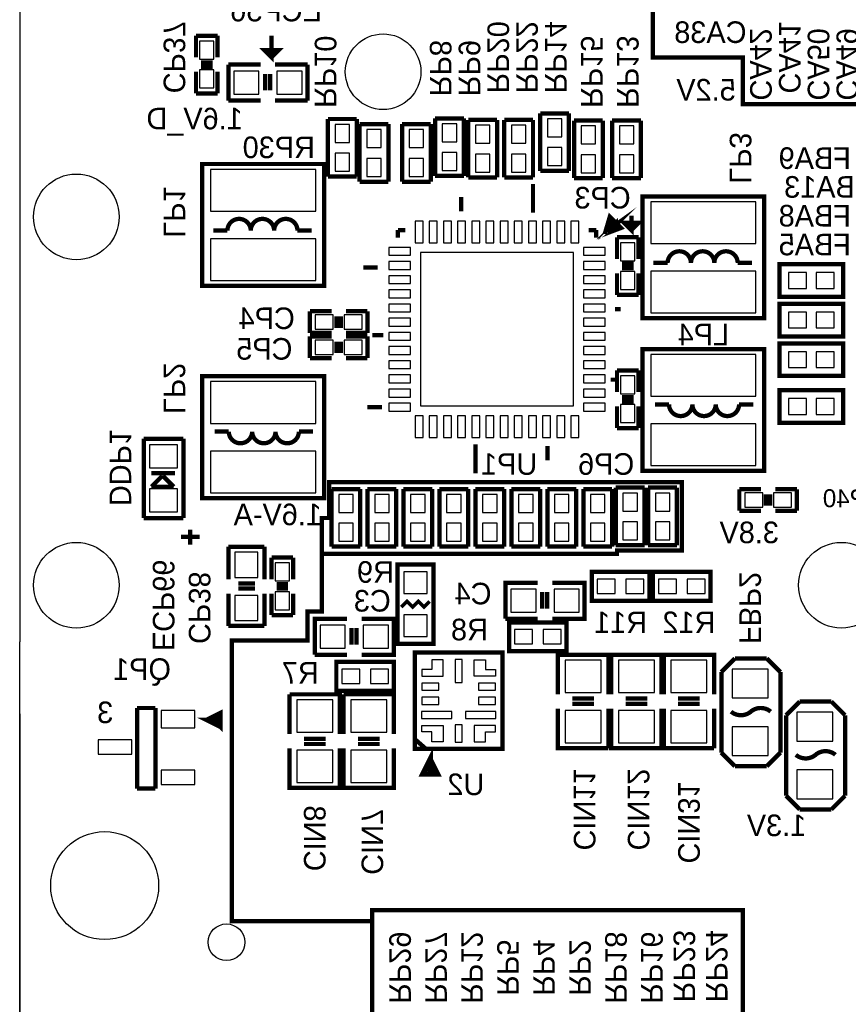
# Model space of a CAD drawing. Extents: x -70 to 514, y -134 to 276.
# Tile 4 of 17: x 0 to 29, y 13 to 48. Entities that reach past the tile are written whole.
import ezdxf
from ezdxf.enums import TextEntityAlignment as Align

# ---------------------------------------------------------------- set-up
doc = ezdxf.new("R2010")
doc.units = 0
for name, color, linetype in [('BOARD_GEOMETRY_DIMENSION', 2, 'CONTINUOUS'), ('BOARD_GEOMETRY_OUTLINE', 3, 'CONTINUOUS'), ('BOARD_GEOMETRY_SILKSCREEN_B', 1, 'CONTINUOUS'), ('PACKAGE_GEOMETRY_SILKSCREEN_B', 4, 'CONTINUOUS'), ('PIN_B', 5, 'CONTINUOUS'), ('REF_DES_SILKSCREEN_B', 6, 'CONTINUOUS')]:
    doc.layers.add(name, color=color, linetype=linetype)

msp = doc.modelspace()

# ---------------------------------------------------------------- linework, layer by layer
at = {"layer": 'BOARD_GEOMETRY_DIMENSION'}
msp.add_lwpolyline([(0, 23.058628), (0, -22.098)], dxfattribs=at)
at = {"layer": 'BOARD_GEOMETRY_OUTLINE'}
msp.add_lwpolyline([(2.302002, 55.498746), (0.999998, 55.498746, 0.414214), (0, 54.498748), (0, 25.598628)], format="xyb", dxfattribs=at)
msp.add_lwpolyline([(0, 1.99898), (0, 25.598628)], dxfattribs=at)
at = {"layer": 'BOARD_GEOMETRY_SILKSCREEN_B', "const_width": 0.1524}
for points in [[(36.068, 42.672), (30.226, 42.672), (30.099, 48.006), (22.352, 48.006), (22.352, 46.228), (25.527, 46.228), (25.527, 44.577), (30.099, 44.577)], [(8.89, 46.99), (8.89, 46.228), (8.636, 46.482), (9.144, 46.482), (8.89, 46.228)], [(21.59, 40.64), (21.59, 40.132), (21.336, 40.386), (21.844, 40.386), (21.59, 40.132)], [(10.668, 29.972), (10.668, 28.702), (21.082, 28.702), (21.082, 28.829), (23.368, 28.829), (23.368, 31.242), (10.922, 31.242), (10.922, 29.972), (10.668, 29.972), (10.668, 26.67), (10.16, 26.67), (10.16, 25.654), (7.493, 25.654), (7.493, 15.748), (12.446, 15.748)], [(12.954, 16.129), (25.527, 16.129), (25.527, 12.065), (12.446, 12.065), (12.446, 16.129), (12.954, 16.129)]]:
    msp.add_lwpolyline(points, dxfattribs=at)
at = {"layer": 'PACKAGE_GEOMETRY_SILKSCREEN_B'}
for points, const_width in [([(6.985, 46.99), (6.223, 46.99)], 0.1524), ([(6.223, 46.99), (6.223, 46.228)], 0.1524), ([(6.985, 46.228), (6.985, 46.99)], 0.1524), ([(6.8072, 46.0502), (6.4008, 46.0502)], 0.1524), ([(6.8072, 45.8978), (6.4008, 45.8978)], 0.1524), ([(7.366, 45.974), (8.509, 45.974)], 0.1524), ([(7.366, 44.704), (7.366, 45.974)], 0.1524), ([(10.16, 45.974), (9.017, 45.974)], 0.1524), ([(10.16, 44.704), (10.16, 45.974)], 0.1524), ([(6.223, 45.72), (6.223, 44.958)], 0.1524), ([(6.985, 44.958), (6.985, 45.72)], 0.1524), ([(8.6614, 45.0596), (8.6614, 45.6438)], 0.1524), ([(8.8392, 45.0596), (8.8392, 45.6438)], 0.1524), ([(6.223, 44.958), (6.985, 44.958)], 0.1524), ([(8.509, 44.704), (7.366, 44.704)], 0.1524), ([(9.017, 44.704), (10.16, 44.704)], 0.1524), ([(14.663166, 42.041826), (14.663166, 44.073826)], 0.1524), ([(14.663166, 44.073826), (15.679166, 44.073826)], 0.1524), ([(15.679166, 44.073826), (15.679166, 42.041826)], 0.1524), ([(18.371566, 42.219626), (18.371566, 44.251626)], 0.1524), ([(18.371566, 44.251626), (19.387566, 44.251626)], 0.1524), ([(19.387566, 44.251626), (19.387566, 42.219626)], 0.1524), ([(10.878566, 44.05249), (11.894566, 44.05249)], 0.1524), ([(10.878566, 42.02049), (10.878566, 44.05249)], 0.1524), ([(11.894566, 44.05249), (11.894566, 42.02049)], 0.1524), ([(11.996166, 43.870626), (13.012166, 43.870626)], 0.1524), ([(11.996166, 41.838626), (11.996166, 43.870626)], 0.1524), ([(13.012166, 43.870626), (13.012166, 41.838626)], 0.1524), ([(13.494766, 41.838626), (13.494766, 43.870626)], 0.1524), ([(13.494766, 43.870626), (14.510766, 43.870626)], 0.1524), ([(14.510766, 43.870626), (14.510766, 41.838626)], 0.1524), ([(15.831566, 41.991026), (15.831566, 44.023026)], 0.1524), ([(15.831566, 44.023026), (16.847566, 44.023026)], 0.1524), ([(16.847566, 44.023026), (16.847566, 41.991026)], 0.1524), ([(17.101566, 41.991026), (17.101566, 44.023026)], 0.1524), ([(17.101566, 44.023026), (18.117566, 44.023026)], 0.1524), ([(18.117566, 44.023026), (18.117566, 41.991026)], 0.1524), ([(19.565366, 43.997626), (20.581366, 43.997626)], 0.1524), ([(19.565366, 41.965626), (19.565366, 43.997626)], 0.1524), ([(20.581366, 43.997626), (20.581366, 41.965626)], 0.1524), ([(20.911566, 43.997626), (21.927566, 43.997626)], 0.1524), ([(20.911566, 41.965626), (20.911566, 43.997626)], 0.1524), ([(21.927566, 43.997626), (21.927566, 41.965626)], 0.1524), ([(6.442456, 38.164516), (6.442456, 42.464736), (10.742676, 42.464736), (10.742676, 38.164516), (6.442456, 38.164516)], 0.1524), ([(11.894566, 42.02049), (10.878566, 42.02049)], 0.1524), ([(15.679166, 42.041826), (14.663166, 42.041826)], 0.1524), ([(16.847566, 41.991026), (15.831566, 41.991026)], 0.1524), ([(18.117566, 41.991026), (17.101566, 41.991026)], 0.1524), ([(19.387566, 42.219626), (18.371566, 42.219626)], 0.1524), ([(13.012166, 41.838626), (11.996166, 41.838626)], 0.1524), ([(14.510766, 41.838626), (13.494766, 41.838626)], 0.1524), ([(18.117566, 41.762426), (18.117566, 40.746426)], 0.1524), ([(20.581366, 41.965626), (19.565366, 41.965626)], 0.1524), ([(21.927566, 41.965626), (20.911566, 41.965626)], 0.1524), ([(15.577566, 41.305226), (15.577566, 40.797226)], 0.1524), ([(21.97989, 37.021516), (21.97989, 41.321736), (26.28011, 41.321736), (26.28011, 37.021516), (21.97989, 37.021516)], 0.1524), ([(20.648676, 39.992554), (20.828254, 40.60317), (21.223224, 40.207946), (20.648676, 39.992554), (21.043646, 40.387778), (21.043646, 40.244014), (20.93595, 40.279828), (20.828254, 40.244014), (20.828254, 40.172132), (21.079714, 40.35171), (20.900136, 40.172132), (20.792186, 40.279828), (20.828254, 40.459406), (20.900136, 40.531288), (21.007832, 40.423592), (20.900136, 40.315896), (20.828254, 40.387778), (20.864068, 40.423592), (20.900136, 40.387778), (20.93595, 40.279828)], 0.1524), ([(13.614654, 40.131492), (13.347446, 40.131492)], 0.1524), ([(13.347446, 40.131492), (13.347446, 39.864284)], 0.1524), ([(20.347432, 40.131492), (20.080224, 40.131492)], 0.1524), ([(20.347432, 39.864284), (20.347432, 40.131492)], 0.1524), ([(21.844, 39.878), (21.082, 39.878)], 0.1524), ([(21.082, 39.878), (21.082, 39.116)], 0.1524), ([(21.844, 39.116), (21.844, 39.878)], 0.1524), ([(21.6662, 38.9382), (21.2598, 38.9382)], 0.1524), ([(29.064966, 38.929056), (26.815034, 38.929056), (26.815034, 37.778944), (29.064966, 37.778944), (29.064966, 38.929056)], 0.1524), ([(12.123166, 38.816026), (12.631166, 38.816026)], 0.1524), ([(21.082, 38.608), (21.082, 37.846)], 0.1524), ([(21.6662, 38.7858), (21.2598, 38.7858)], 0.1524), ([(21.844, 37.846), (21.844, 38.608)], 0.1524), ([(21.082, 37.846), (21.844, 37.846)], 0.1524), ([(29.064966, 37.532056), (26.815034, 37.532056), (26.815034, 36.381944), (29.064966, 36.381944), (29.064966, 37.532056)], 0.1524), ([(11.005566, 37.266626), (10.243566, 37.266626)], 0.1524), ([(10.243566, 37.266626), (10.243566, 36.504626)], 0.1524), ([(12.275566, 37.266626), (11.513566, 37.266626)], 0.1524), ([(12.275566, 36.504626), (12.275566, 37.266626)], 0.1524), ([(21.209, 37.342826), (21.013166, 37.342826)], 0.1524), ([(11.183366, 36.682426), (11.183366, 37.088826)], 0.1524), ([(11.335766, 36.682426), (11.335766, 37.088826)], 0.1524), ([(10.243566, 36.504626), (11.005566, 36.504626)], 0.1524), ([(11.513566, 36.504626), (12.275566, 36.504626)], 0.1524), ([(12.446, 36.428426), (12.834366, 36.428426)], 0.1524), ([(11.005566, 36.377626), (10.243566, 36.377626)], 0.1524), ([(10.243566, 36.377626), (10.243566, 35.615626)], 0.1524), ([(11.183366, 35.793426), (11.183366, 36.199826)], 0.1524), ([(11.335766, 35.793426), (11.335766, 36.199826)], 0.1524), ([(12.275566, 36.377626), (11.513566, 36.377626)], 0.1524), ([(12.275566, 35.615626), (12.275566, 36.377626)], 0.1524), ([(29.064966, 36.135056), (26.815034, 36.135056), (26.815034, 34.984944), (29.064966, 34.984944), (29.064966, 36.135056)], 0.1524), ([(26.28011, 35.93211), (26.28011, 31.63189), (21.97989, 31.63189), (21.97989, 35.93211), (26.28011, 35.93211)], 0.1524), ([(10.243566, 35.615626), (11.005566, 35.615626)], 0.1524), ([(11.513566, 35.615626), (12.275566, 35.615626)], 0.1524), ([(21.844, 35.179), (21.082, 35.179)], 0.1524), ([(21.082, 35.179), (21.082, 34.417)], 0.1524), ([(21.844, 34.417), (21.844, 35.179)], 0.1524), ([(10.742676, 34.971736), (10.742676, 30.671516), (6.442456, 30.671516), (6.442456, 34.971736), (10.742676, 34.971736)], 0.1524), ([(21.082, 34.853626), (20.860766, 34.853626)], 0.1524), ([(29.064966, 34.484056), (26.815034, 34.484056), (26.815034, 33.333944), (29.064966, 33.333944), (29.064966, 34.484056)], 0.1524), ([(21.2598, 34.2392), (21.6662, 34.2392)], 0.1524), ([(21.2598, 34.0868), (21.6662, 34.0868)], 0.1524), ([(12.275566, 33.888426), (12.783566, 33.888426)], 0.1524), ([(21.082, 33.909), (21.082, 33.147)], 0.1524), ([(21.844, 33.147), (21.844, 33.909)], 0.1524), ([(21.082, 33.147), (21.844, 33.147)], 0.1524), ([(4.379976, 29.968952), (4.379976, 32.768794)], 0.1524), ([(4.379976, 32.768794), (5.780024, 32.768794)], 0.1524), ([(5.780024, 32.768794), (5.780024, 29.968952)], 0.1524), ([(16.085566, 31.551626), (16.085566, 32.567626)], 0.1524), ([(18.625566, 32.008826), (18.625566, 32.516826)], 0.1524), ([(5.4864, 31.558992), (4.6482, 31.558992)], 0.1524), ([(4.6482, 31.076392), (5.0292, 31.457392)], 0.1524), ([(5.0292, 31.457392), (5.0546, 31.457392)], 0.1524), ([(5.0546, 31.457392), (5.4356, 31.076392)], 0.1524), ([(5.4356, 31.076392), (4.6482, 31.076392)], 0.1524), ([(11.005566, 30.992826), (12.021566, 30.992826)], 0.1524), ([(11.005566, 28.960826), (11.005566, 30.992826)], 0.1524), ([(12.021566, 30.992826), (12.021566, 28.960826)], 0.1524), ([(12.275566, 28.960826), (12.275566, 30.992826)], 0.1524), ([(12.275566, 30.992826), (13.291566, 30.992826)], 0.1524), ([(13.291566, 30.992826), (13.291566, 28.960826)], 0.1524), ([(13.545566, 28.960826), (13.545566, 30.992826)], 0.1524), ([(13.545566, 30.992826), (14.561566, 30.992826)], 0.1524), ([(14.561566, 30.992826), (14.561566, 28.960826)], 0.1524), ([(14.815566, 30.992826), (15.831566, 30.992826)], 0.1524), ([(14.815566, 28.960826), (14.815566, 30.992826)], 0.1524), ([(15.831566, 30.992826), (15.831566, 28.960826)], 0.1524), ([(16.085566, 28.960826), (16.085566, 30.992826)], 0.1524), ([(16.085566, 30.992826), (17.101566, 30.992826)], 0.1524), ([(17.101566, 30.992826), (17.101566, 28.960826)], 0.1524), ([(17.355566, 30.992826), (18.371566, 30.992826)], 0.1524), ([(17.355566, 28.960826), (17.355566, 30.992826)], 0.1524), ([(18.371566, 30.992826), (18.371566, 28.960826)], 0.1524), ([(18.625566, 30.992826), (19.641566, 30.992826)], 0.1524), ([(18.625566, 28.960826), (18.625566, 30.992826)], 0.1524), ([(19.641566, 30.992826), (19.641566, 28.960826)], 0.1524), ([(19.895566, 28.960826), (19.895566, 30.992826)], 0.1524), ([(19.895566, 30.992826), (20.911566, 30.992826)], 0.1524), ([(20.911566, 30.992826), (20.911566, 28.960826)], 0.1524), ([(21.038566, 29.011626), (21.038566, 31.043626)], 0.1524), ([(21.038566, 31.043626), (22.054566, 31.043626)], 0.1524), ([(22.054566, 31.043626), (22.054566, 29.011626)], 0.1524), ([(22.181566, 31.043626), (23.197566, 31.043626)], 0.1524), ([(22.181566, 29.011626), (22.181566, 31.043626)], 0.1524), ([(23.197566, 31.043626), (23.197566, 29.011626)], 0.1524), ([(26.162, 30.988), (25.4, 30.988)], 0.1524), ([(25.4, 30.988), (25.4, 30.226)], 0.1524), ([(27.432, 30.988), (26.67, 30.988)], 0.1524), ([(27.432, 30.226), (27.432, 30.988)], 0.1524), ([(26.3398, 30.4038), (26.3398, 30.8102)], 0.1524), ([(26.4922, 30.4038), (26.4922, 30.8102)], 0.1524), ([(25.4, 30.226), (26.162, 30.226)], 0.1524), ([(26.67, 30.226), (27.432, 30.226)], 0.1524), ([(5.780024, 29.968952), (4.379976, 29.968952)], 0.1524), ([(6.0198, 29.0322), (6.0198, 29.5656)], 0.1524), ([(6.35, 29.3116), (5.6896, 29.3116)], 0.1524), ([(7.366, 28.956), (8.636, 28.956)], 0.1524), ([(7.366, 27.813), (7.366, 28.956)], 0.1524), ([(8.636, 28.956), (8.636, 27.813)], 0.1524), ([(12.021566, 28.960826), (11.005566, 28.960826)], 0.1524), ([(13.291566, 28.960826), (12.275566, 28.960826)], 0.1524), ([(14.561566, 28.960826), (13.545566, 28.960826)], 0.1524), ([(15.831566, 28.960826), (14.815566, 28.960826)], 0.1524), ([(17.101566, 28.960826), (16.085566, 28.960826)], 0.1524), ([(18.371566, 28.960826), (17.355566, 28.960826)], 0.1524), ([(19.641566, 28.960826), (18.625566, 28.960826)], 0.1524), ([(20.911566, 28.960826), (19.895566, 28.960826)], 0.1524), ([(22.054566, 29.011626), (21.038566, 29.011626)], 0.1524), ([(23.197566, 29.011626), (22.181566, 29.011626)], 0.1524), ([(9.652, 28.575), (8.89, 28.575)], 0.1524), ([(8.89, 28.575), (8.89, 27.813)], 0.1524), ([(9.652, 27.813), (9.652, 28.575)], 0.1524), ([(13.335, 28.326842), (13.335, 25.532842), (14.605, 25.532842), (14.605, 28.326842), (13.335, 28.326842)], 0.1524), ([(20.193, 27.051), (22.225, 27.051), (22.225, 28.067), (20.193, 28.067), (20.193, 27.051)], 0.1524), ([(22.352, 27.051), (24.384, 27.051), (24.384, 28.067), (22.352, 28.067), (22.352, 27.051)], 0.1524), ([(7.7216, 27.6606), (8.3058, 27.6606)], 0.1524), ([(7.7216, 27.4828), (8.3058, 27.4828)], 0.1524), ([(9.0678, 27.6352), (9.4742, 27.6352)], 0.1524), ([(9.0678, 27.4828), (9.4742, 27.4828)], 0.1524), ([(18.288, 27.686), (17.145, 27.686), (17.145, 26.416)], 0.1524), ([(18.796, 26.416), (19.939, 26.416), (19.939, 27.686), (18.796, 27.686)], 0.1524), ([(7.366, 27.305), (7.366, 26.162)], 0.1524), ([(8.636, 26.162), (8.636, 27.305)], 0.1524), ([(8.89, 27.305), (8.89, 26.543)], 0.1524), ([(9.652, 26.543), (9.652, 27.305)], 0.1524), ([(14.470126, 27.029918), (14.269974, 26.829766), (14.070076, 27.029918), (13.869924, 26.829766), (13.670026, 27.029918), (13.469874, 26.829766)], 0.127), ([(18.4404, 26.7716), (18.4404, 27.3558)], 0.1524), ([(18.6182, 26.7716), (18.6182, 27.3558)], 0.1524), ([(8.89, 26.543), (9.652, 26.543)], 0.1524), ([(11.557, 26.416), (10.414, 26.416), (10.414, 25.146)], 0.1524), ([(12.065, 25.146), (13.208, 25.146), (13.208, 26.416), (12.065, 26.416)], 0.1524), ([(17.145, 26.416), (18.288, 26.416)], 0.1524), ([(7.366, 26.162), (8.636, 26.162)], 0.1524), ([(11.7094, 25.5016), (11.7094, 26.0858)], 0.1524), ([(11.8872, 25.5016), (11.8872, 26.0858)], 0.1524), ([(17.272, 25.273), (19.304, 25.273), (19.304, 26.289), (17.272, 26.289), (17.272, 25.273)], 0.1524), ([(10.414, 25.146), (11.557, 25.146)], 0.1524), ([(13.944092, 21.820378), (17.043908, 21.820378), (17.043908, 25.220422), (13.944092, 25.220422), (13.944092, 21.820378)], 0.1524), ([(20.7772, 23.749), (20.7772, 25.146), (20.6502, 25.146), (18.9992, 25.146), (18.9992, 23.749)], 0.1524), ([(22.6568, 23.749), (22.6568, 25.146), (22.5298, 25.146), (20.8788, 25.146), (20.8788, 23.749)], 0.1524), ([(24.511, 23.749), (24.511, 25.146), (24.384, 25.146), (22.733, 25.146), (22.733, 23.749)], 0.1524), ([(25.2476, 25.019), (24.765, 24.5364)], 0.1524), ([(26.3652, 25.019), (25.2476, 25.019)], 0.1524), ([(26.8478, 24.5364), (26.3652, 25.019)], 0.1524), ([(11.176, 23.876), (13.208, 23.876), (13.208, 24.892), (11.176, 24.892), (11.176, 23.876)], 0.1524), ([(24.765, 24.5364), (24.765, 21.717)], 0.1524), ([(26.8478, 21.6916), (26.8478, 24.5364)], 0.1524), ([(11.303, 22.352), (11.303, 23.749), (9.525, 23.749)], 0.1524), ([(9.525, 23.749), (9.525, 22.352)], 0.1524), ([(13.208, 22.352), (13.208, 23.749), (11.43, 23.749)], 0.1524), ([(11.43, 23.749), (11.43, 22.352)], 0.1524), ([(20.2692, 23.5966), (19.5072, 23.5966)], 0.1524), ([(22.1488, 23.5966), (21.3868, 23.5966)], 0.1524), ([(24.003, 23.5966), (23.241, 23.5966)], 0.1524), ([(4.14528, 20.421854), (4.14528, 23.266654)], 0.1524), ([(4.14528, 23.266654), (4.79298, 23.266654)], 0.1524), ([(4.79298, 23.266654), (4.79298, 20.421854)], 0.1524), ([(18.9992, 23.241), (18.9992, 21.844), (20.7772, 21.844)], 0.1524), ([(20.2692, 23.4188), (19.5072, 23.4188)], 0.1524), ([(20.7772, 21.844), (20.7772, 23.241)], 0.1524), ([(20.8788, 23.241), (20.8788, 21.844), (22.6568, 21.844)], 0.1524), ([(22.1488, 23.4188), (21.3868, 23.4188)], 0.1524), ([(22.6568, 21.844), (22.6568, 23.241)], 0.1524), ([(22.733, 23.241), (22.733, 21.844), (24.511, 21.844)], 0.1524), ([(24.003, 23.4188), (23.241, 23.4188)], 0.1524), ([(24.511, 21.844), (24.511, 23.241)], 0.1524), ([(27.5336, 23.495), (27.051, 23.0124)], 0.1524), ([(28.6512, 23.495), (27.5336, 23.495)], 0.1524), ([(29.1338, 23.0124), (28.6512, 23.495)], 0.1524), ([(6.587998, 22.843998), (7.088124, 23.093934), (7.088124, 22.594062), (6.587998, 22.843998), (7.088124, 22.843998), (7.088124, 22.594062), (6.837934, 22.843998), (7.088124, 23.093934)], 0.1524), ([(27.051, 23.0124), (27.051, 20.193)], 0.1524), ([(29.1338, 20.1676), (29.1338, 23.0124)], 0.1524), ([(10.033, 22.1742), (10.795, 22.1742)], 0.1524), ([(11.938, 22.1742), (12.7, 22.1742)], 0.1524), ([(13.944092, 22.17039), (14.343888, 21.820378)], 0.1524), ([(9.525, 21.844), (9.525, 20.447), (9.652, 20.447), (11.303, 20.447), (11.303, 21.844)], 0.1524), ([(10.033, 21.9964), (10.795, 21.9964)], 0.1524), ([(11.43, 21.844), (11.43, 20.447), (11.557, 20.447), (13.208, 20.447), (13.208, 21.844)], 0.1524), ([(11.938, 21.9964), (12.7, 21.9964)], 0.1524), ([(14.489938, 21.441918), (14.739874, 20.942046), (14.240002, 20.942046), (14.489938, 21.441918), (14.489938, 21.042122)], 0.199898), ([(24.765, 21.717), (24.765, 21.6916)], 0.1524), ([(24.765, 21.6916), (25.2476, 21.209)], 0.1524), ([(26.3652, 21.209), (26.8478, 21.6916)], 0.1524), ([(25.2476, 21.209), (26.3652, 21.209)], 0.1524), ([(4.79298, 20.421854), (4.14528, 20.421854)], 0.1524), ([(27.051, 20.193), (27.051, 20.1676)], 0.1524), ([(27.051, 20.1676), (27.5336, 19.685)], 0.1524), ([(28.6512, 19.685), (29.1338, 20.1676)], 0.1524), ([(27.5336, 19.685), (28.6512, 19.685)], 0.1524)]:
    msp.add_lwpolyline(points, dxfattribs=dict(at, const_width=const_width))
at = {"layer": 'PACKAGE_GEOMETRY_SILKSCREEN_B', "const_width": 0.1524}
for points in [[(7.743444, 40.52697, 0.414235), (7.330948, 40.114728), (6.831076, 40.114728)], [(7.743444, 40.52697, -0.414101), (8.155686, 40.114728)], [(8.155686, 40.114728, -0.41412), (8.567928, 40.52697)], [(8.567928, 40.52697, -0.414156), (8.98017, 40.114728)], [(8.98017, 40.114728, -0.414245), (9.392666, 40.52697)], [(9.392666, 40.52697, -0.41409), (9.804908, 40.114728), (10.30478, 40.114728)], [(23.280878, 39.38397, 0.414235), (22.868382, 38.971728), (22.36851, 38.971728)], [(23.280878, 39.38397, -0.414101), (23.69312, 38.971728)], [(23.69312, 38.971728, -0.41412), (24.105362, 39.38397)], [(24.105362, 39.38397, -0.414156), (24.517604, 38.971728)], [(24.517604, 38.971728, -0.414245), (24.9301, 39.38397)], [(24.9301, 39.38397, -0.41409), (25.342342, 38.971728), (25.842214, 38.971728)], [(23.3299, 33.569656, -0.41409), (22.917658, 33.981898), (22.417786, 33.981898)], [(23.742396, 33.981898, -0.414245), (23.3299, 33.569656)], [(24.154638, 33.569656, -0.414156), (23.742396, 33.981898)], [(24.56688, 33.981898, -0.41412), (24.154638, 33.569656)], [(24.979122, 33.569656, -0.414101), (24.56688, 33.981898)], [(24.979122, 33.569656, 0.414235), (25.391618, 33.981898), (25.89149, 33.981898)], [(7.792466, 32.609282, -0.41409), (7.380224, 33.021524), (6.880352, 33.021524)], [(8.204962, 33.021524, -0.414245), (7.792466, 32.609282)], [(8.617204, 32.609282, -0.414156), (8.204962, 33.021524)], [(9.029446, 33.021524, -0.41412), (8.617204, 32.609282)], [(9.441688, 32.609282, -0.414101), (9.029446, 33.021524)], [(9.441688, 32.609282, 0.414235), (9.854184, 33.021524), (10.354056, 33.021524)], [(25.806654, 23.1394), (25.8064, 23.1394, -0.366409), (26.505154, 23.1394)], [(25.1079, 23.1394, 0.366105), (25.806654, 23.1394)], [(27.3939, 21.6154, 0.366105), (28.092654, 21.6154)], [(28.092654, 21.6154), (28.0924, 21.6154, -0.366409), (28.791154, 21.6154)]]:
    msp.add_lwpolyline(points, format="xyb", dxfattribs=at)
at = {"layer": 'PIN_B'}
for points in [[(6.35, 46.1645), (6.858, 46.1645), (6.858, 46.7995), (6.35, 46.7995)], [(6.35, 45.1485), (6.858, 45.1485), (6.858, 45.7835), (6.35, 45.7835)], [(7.5565, 45.7454), (7.5565, 44.9326), (8.4455, 44.9326), (8.4455, 45.7454)], [(9.0805, 45.7454), (9.0805, 44.9326), (9.9695, 44.9326), (9.9695, 45.7454)], [(11.640566, 43.86199), (11.132566, 43.86199), (11.132566, 43.22699), (11.640566, 43.22699)], [(14.917166, 43.248326), (15.425166, 43.248326), (15.425166, 43.883326), (14.917166, 43.883326)], [(16.085566, 43.197526), (16.593566, 43.197526), (16.593566, 43.832526), (16.085566, 43.832526)], [(17.355566, 43.197526), (17.863566, 43.197526), (17.863566, 43.832526), (17.355566, 43.832526)], [(18.625566, 43.426126), (19.133566, 43.426126), (19.133566, 44.061126), (18.625566, 44.061126)], [(20.327366, 43.807126), (19.819366, 43.807126), (19.819366, 43.172126), (20.327366, 43.172126)], [(21.673566, 43.807126), (21.165566, 43.807126), (21.165566, 43.172126), (21.673566, 43.172126)], [(12.758166, 43.680126), (12.250166, 43.680126), (12.250166, 43.045126), (12.758166, 43.045126)], [(13.748766, 43.045126), (14.256766, 43.045126), (14.256766, 43.680126), (13.748766, 43.680126)], [(11.640566, 42.84599), (11.132566, 42.84599), (11.132566, 42.21099), (11.640566, 42.21099)], [(14.917166, 42.232326), (15.425166, 42.232326), (15.425166, 42.867326), (14.917166, 42.867326)], [(16.085566, 42.181526), (16.593566, 42.181526), (16.593566, 42.816526), (16.085566, 42.816526)], [(17.355566, 42.181526), (17.863566, 42.181526), (17.863566, 42.816526), (17.355566, 42.816526)], [(18.625566, 42.410126), (19.133566, 42.410126), (19.133566, 43.045126), (18.625566, 43.045126)], [(20.327366, 42.791126), (19.819366, 42.791126), (19.819366, 42.156126), (20.327366, 42.156126)], [(21.673566, 42.791126), (21.165566, 42.791126), (21.165566, 42.156126), (21.673566, 42.156126)], [(12.758166, 42.664126), (12.250166, 42.664126), (12.250166, 42.029126), (12.758166, 42.029126)], [(13.748766, 42.029126), (14.256766, 42.029126), (14.256766, 42.664126), (13.748766, 42.664126)], [(6.738366, 40.803068), (10.446766, 40.803068), (10.446766, 42.276268), (6.738366, 42.276268)], [(22.2758, 39.660068), (25.9842, 39.660068), (25.9842, 41.133268), (22.2758, 41.133268)], [(14.237208, 39.683182), (14.237208, 40.445182), (13.957808, 40.445182), (13.957808, 39.683182)], [(14.73708, 39.683182), (14.73708, 40.445182), (14.45768, 40.445182), (14.45768, 39.683182)], [(15.237206, 39.683182), (15.237206, 40.445182), (14.957806, 40.445182), (14.957806, 39.683182)], [(15.737078, 39.683182), (15.737078, 40.445182), (15.457678, 40.445182), (15.457678, 39.683182)], [(16.237204, 39.683182), (16.237204, 40.445182), (15.957804, 40.445182), (15.957804, 39.683182)], [(16.737076, 39.683182), (16.737076, 40.445182), (16.457676, 40.445182), (16.457676, 39.683182)], [(17.237202, 39.683182), (17.237202, 40.445182), (16.957802, 40.445182), (16.957802, 39.683182)], [(17.737074, 39.683182), (17.737074, 40.445182), (17.457674, 40.445182), (17.457674, 39.683182)], [(18.2372, 39.683182), (18.2372, 40.445182), (17.9578, 40.445182), (17.9578, 39.683182)], [(18.737072, 39.683182), (18.737072, 40.445182), (18.457672, 40.445182), (18.457672, 39.683182)], [(19.237198, 39.683182), (19.237198, 40.445182), (18.957798, 40.445182), (18.957798, 39.683182)], [(19.73707, 39.683182), (19.73707, 40.445182), (19.45767, 40.445182), (19.45767, 39.683182)], [(6.738366, 38.352984), (10.446766, 38.352984), (10.446766, 39.826184), (6.738366, 39.826184)], [(21.209, 39.0525), (21.717, 39.0525), (21.717, 39.6875), (21.209, 39.6875)], [(13.795756, 39.241984), (13.795756, 39.521384), (13.033756, 39.521384), (13.033756, 39.241984)], [(19.552412, 33.926526), (19.552412, 39.336726), (14.142212, 39.336726), (14.142212, 33.926526)], [(20.661122, 39.241984), (20.661122, 39.521384), (19.899122, 39.521384), (19.899122, 39.241984)], [(13.795756, 38.741858), (13.795756, 39.021258), (13.033756, 39.021258), (13.033756, 38.741858)], [(20.661122, 38.741858), (20.661122, 39.021258), (19.899122, 39.021258), (19.899122, 38.741858)], [(21.209, 38.0365), (21.717, 38.0365), (21.717, 38.6715), (21.209, 38.6715)], [(22.2758, 37.209984), (25.9842, 37.209984), (25.9842, 38.683184), (22.2758, 38.683184)], [(27.767534, 38.0746), (27.767534, 38.6334), (27.132534, 38.6334), (27.132534, 38.0746)], [(28.747466, 38.0746), (28.747466, 38.6334), (28.112466, 38.6334), (28.112466, 38.0746)], [(13.795756, 38.241986), (13.795756, 38.521386), (13.033756, 38.521386), (13.033756, 38.241986)], [(20.661122, 38.241986), (20.661122, 38.521386), (19.899122, 38.521386), (19.899122, 38.241986)], [(13.795756, 37.74186), (13.795756, 38.02126), (13.033756, 38.02126), (13.033756, 37.74186)], [(20.661122, 37.74186), (20.661122, 38.02126), (19.899122, 38.02126), (19.899122, 37.74186)], [(13.795756, 37.241988), (13.795756, 37.521388), (13.033756, 37.521388), (13.033756, 37.241988)], [(20.661122, 37.241988), (20.661122, 37.521388), (19.899122, 37.521388), (19.899122, 37.241988)], [(27.767534, 36.6776), (27.767534, 37.2364), (27.132534, 37.2364), (27.132534, 36.6776)], [(28.747466, 36.6776), (28.747466, 37.2364), (28.112466, 37.2364), (28.112466, 36.6776)], [(10.434066, 37.139626), (10.434066, 36.631626), (11.069066, 36.631626), (11.069066, 37.139626)], [(11.450066, 37.139626), (11.450066, 36.631626), (12.085066, 36.631626), (12.085066, 37.139626)], [(13.795756, 36.741862), (13.795756, 37.021262), (13.033756, 37.021262), (13.033756, 36.741862)], [(20.661122, 36.741862), (20.661122, 37.021262), (19.899122, 37.021262), (19.899122, 36.741862)], [(13.795756, 36.24199), (13.795756, 36.52139), (13.033756, 36.52139), (13.033756, 36.24199)], [(20.661122, 36.24199), (20.661122, 36.52139), (19.899122, 36.52139), (19.899122, 36.24199)], [(10.434066, 36.250626), (10.434066, 35.742626), (11.069066, 35.742626), (11.069066, 36.250626)], [(11.450066, 36.250626), (11.450066, 35.742626), (12.085066, 35.742626), (12.085066, 36.250626)], [(13.795756, 35.741864), (13.795756, 36.021264), (13.033756, 36.021264), (13.033756, 35.741864)], [(20.661122, 35.741864), (20.661122, 36.021264), (19.899122, 36.021264), (19.899122, 35.741864)], [(27.767534, 35.2806), (27.767534, 35.8394), (27.132534, 35.8394), (27.132534, 35.2806)], [(28.747466, 35.2806), (28.747466, 35.8394), (28.112466, 35.8394), (28.112466, 35.2806)], [(13.795756, 35.241992), (13.795756, 35.521392), (13.033756, 35.521392), (13.033756, 35.241992)], [(20.661122, 35.241992), (20.661122, 35.521392), (19.899122, 35.521392), (19.899122, 35.241992)], [(25.9842, 35.743642), (22.2758, 35.743642), (22.2758, 34.270442), (25.9842, 34.270442)], [(10.446766, 34.783268), (6.738366, 34.783268), (6.738366, 33.310068), (10.446766, 33.310068)], [(13.795756, 34.741866), (13.795756, 35.021266), (13.033756, 35.021266), (13.033756, 34.741866)], [(20.661122, 34.741866), (20.661122, 35.021266), (19.899122, 35.021266), (19.899122, 34.741866)], [(21.717, 34.9885), (21.209, 34.9885), (21.209, 34.3535), (21.717, 34.3535)], [(13.795756, 34.24174), (13.795756, 34.52114), (13.033756, 34.52114), (13.033756, 34.24174)], [(20.661122, 34.24174), (20.661122, 34.52114), (19.899122, 34.52114), (19.899122, 34.24174)], [(27.767534, 33.6296), (27.767534, 34.1884), (27.132534, 34.1884), (27.132534, 33.6296)], [(28.747466, 33.6296), (28.747466, 34.1884), (28.112466, 34.1884), (28.112466, 33.6296)], [(13.795756, 33.741868), (13.795756, 34.021268), (13.033756, 34.021268), (13.033756, 33.741868)], [(20.661122, 33.741868), (20.661122, 34.021268), (19.899122, 34.021268), (19.899122, 33.741868)], [(21.717, 33.9725), (21.209, 33.9725), (21.209, 33.3375), (21.717, 33.3375)], [(14.237208, 32.81807), (14.237208, 33.58007), (13.957808, 33.58007), (13.957808, 32.81807)], [(14.73708, 32.81807), (14.73708, 33.58007), (14.45768, 33.58007), (14.45768, 32.81807)], [(15.237206, 32.81807), (15.237206, 33.58007), (14.957806, 33.58007), (14.957806, 32.81807)], [(15.737078, 32.81807), (15.737078, 33.58007), (15.457678, 33.58007), (15.457678, 32.81807)], [(16.237204, 32.81807), (16.237204, 33.58007), (15.957804, 33.58007), (15.957804, 32.81807)], [(16.737076, 32.81807), (16.737076, 33.58007), (16.457676, 33.58007), (16.457676, 32.81807)], [(17.237202, 32.81807), (17.237202, 33.58007), (16.957802, 33.58007), (16.957802, 32.81807)], [(17.737074, 32.81807), (17.737074, 33.58007), (17.457674, 33.58007), (17.457674, 32.81807)], [(18.2372, 32.81807), (18.2372, 33.58007), (17.9578, 33.58007), (17.9578, 32.81807)], [(18.737072, 32.81807), (18.737072, 33.58007), (18.457672, 33.58007), (18.457672, 32.81807)], [(19.237198, 32.81807), (19.237198, 33.58007), (18.957798, 33.58007), (18.957798, 32.81807)], [(19.73707, 32.81807), (19.73707, 33.58007), (19.45767, 33.58007), (19.45767, 32.81807)], [(25.9842, 33.293558), (22.2758, 33.293558), (22.2758, 31.820358), (25.9842, 31.820358)], [(4.5847, 31.737554), (5.5753, 31.737554), (5.5753, 32.550354), (4.5847, 32.550354)], [(10.446766, 32.333184), (6.738366, 32.333184), (6.738366, 30.859984), (10.446766, 30.859984)], [(4.5847, 30.187392), (5.5753, 30.187392), (5.5753, 31.000192), (4.5847, 31.000192)], [(11.767566, 30.802326), (11.259566, 30.802326), (11.259566, 30.167326), (11.767566, 30.167326)], [(12.529566, 30.167326), (13.037566, 30.167326), (13.037566, 30.802326), (12.529566, 30.802326)], [(13.799566, 30.167326), (14.307566, 30.167326), (14.307566, 30.802326), (13.799566, 30.802326)], [(15.577566, 30.802326), (15.069566, 30.802326), (15.069566, 30.167326), (15.577566, 30.167326)], [(16.339566, 30.167326), (16.847566, 30.167326), (16.847566, 30.802326), (16.339566, 30.802326)], [(18.117566, 30.802326), (17.609566, 30.802326), (17.609566, 30.167326), (18.117566, 30.167326)], [(19.387566, 30.802326), (18.879566, 30.802326), (18.879566, 30.167326), (19.387566, 30.167326)], [(20.149566, 30.167326), (20.657566, 30.167326), (20.657566, 30.802326), (20.149566, 30.802326)], [(21.292566, 30.218126), (21.800566, 30.218126), (21.800566, 30.853126), (21.292566, 30.853126)], [(22.943566, 30.853126), (22.435566, 30.853126), (22.435566, 30.218126), (22.943566, 30.218126)], [(25.5905, 30.861), (25.5905, 30.353), (26.2255, 30.353), (26.2255, 30.861)], [(26.6065, 30.861), (26.6065, 30.353), (27.2415, 30.353), (27.2415, 30.861)], [(11.767566, 29.786326), (11.259566, 29.786326), (11.259566, 29.151326), (11.767566, 29.151326)], [(12.529566, 29.151326), (13.037566, 29.151326), (13.037566, 29.786326), (12.529566, 29.786326)], [(13.799566, 29.151326), (14.307566, 29.151326), (14.307566, 29.786326), (13.799566, 29.786326)], [(15.577566, 29.786326), (15.069566, 29.786326), (15.069566, 29.151326), (15.577566, 29.151326)], [(16.339566, 29.151326), (16.847566, 29.151326), (16.847566, 29.786326), (16.339566, 29.786326)], [(18.117566, 29.786326), (17.609566, 29.786326), (17.609566, 29.151326), (18.117566, 29.151326)], [(19.387566, 29.786326), (18.879566, 29.786326), (18.879566, 29.151326), (19.387566, 29.151326)], [(20.149566, 29.151326), (20.657566, 29.151326), (20.657566, 29.786326), (20.149566, 29.786326)], [(21.292566, 29.202126), (21.800566, 29.202126), (21.800566, 29.837126), (21.292566, 29.837126)], [(22.943566, 29.837126), (22.435566, 29.837126), (22.435566, 29.202126), (22.943566, 29.202126)], [(8.4074, 28.7655), (7.5946, 28.7655), (7.5946, 27.8765), (8.4074, 27.8765)], [(9.525, 28.3845), (9.017, 28.3845), (9.017, 27.7495), (9.525, 27.7495)], [(14.3764, 28.072842), (13.5636, 28.072842), (13.5636, 27.310842), (14.3764, 27.310842)], [(20.3835, 27.813), (20.3835, 27.305), (21.0185, 27.305), (21.0185, 27.813)], [(21.3995, 27.813), (21.3995, 27.305), (22.0345, 27.305), (22.0345, 27.813)], [(22.5425, 27.813), (22.5425, 27.305), (23.1775, 27.305), (23.1775, 27.813)], [(23.5585, 27.813), (23.5585, 27.305), (24.1935, 27.305), (24.1935, 27.813)], [(17.3355, 27.4574), (17.3355, 26.6446), (18.2245, 26.6446), (18.2245, 27.4574)], [(18.8595, 27.4574), (18.8595, 26.6446), (19.7485, 26.6446), (19.7485, 27.4574)], [(8.4074, 27.2415), (7.5946, 27.2415), (7.5946, 26.3525), (8.4074, 26.3525)], [(9.525, 27.3685), (9.017, 27.3685), (9.017, 26.7335), (9.525, 26.7335)], [(14.3764, 26.548842), (13.5636, 26.548842), (13.5636, 25.786842), (14.3764, 25.786842)], [(10.6045, 26.1874), (10.6045, 25.3746), (11.4935, 25.3746), (11.4935, 26.1874)], [(12.1285, 26.1874), (12.1285, 25.3746), (13.0175, 25.3746), (13.0175, 26.1874)], [(17.4625, 26.035), (17.4625, 25.527), (18.0975, 25.527), (18.0975, 26.035)], [(18.4785, 26.035), (18.4785, 25.527), (19.1135, 25.527), (19.1135, 26.035)], [(14.54404, 24.620474), (14.194028, 24.620474), (14.194028, 24.39543), (14.94409, 24.39543), (14.94409, 24.970486), (14.54404, 24.970486)], [(15.367, 24.976836), (15.367, 24.164036), (15.621, 24.164036), (15.621, 24.976836)], [(16.44396, 24.620474), (16.793972, 24.620474), (16.793972, 24.39543), (16.04391, 24.39543), (16.04391, 24.970486), (16.44396, 24.970486)], [(19.2532, 23.8125), (20.5232, 23.8125), (20.5232, 24.9555), (19.2532, 24.9555)], [(21.1328, 23.8125), (22.4028, 23.8125), (22.4028, 24.9555), (21.1328, 24.9555)], [(22.987, 23.8125), (24.257, 23.8125), (24.257, 24.9555), (22.987, 24.9555)], [(11.3665, 24.638), (11.3665, 24.13), (12.0015, 24.13), (12.0015, 24.638)], [(12.3825, 24.638), (12.3825, 24.13), (13.0175, 24.13), (13.0175, 24.638)], [(26.416, 24.638), (25.146, 24.638), (25.146, 23.622), (26.416, 23.622)], [(14.189202, 24.147526), (14.189202, 23.893526), (14.798802, 23.893526), (14.798802, 24.147526)], [(16.189198, 24.147526), (16.189198, 23.893526), (16.798798, 23.893526), (16.798798, 24.147526)], [(14.189202, 23.6474), (14.189202, 23.3934), (14.798802, 23.3934), (14.798802, 23.6474)], [(16.189198, 23.6474), (16.189198, 23.3934), (16.798798, 23.3934), (16.798798, 23.6474)], [(11.049, 23.5585), (9.779, 23.5585), (9.779, 22.4155), (11.049, 22.4155)], [(12.954, 23.5585), (11.684, 23.5585), (11.684, 22.4155), (12.954, 22.4155)], [(6.1849, 22.564344), (6.1849, 23.173944), (4.9911, 23.173944), (4.9911, 22.564344)], [(14.185646, 23.147274), (14.185646, 22.893274), (15.252446, 22.893274), (15.252446, 23.147274)], [(15.735554, 23.147274), (15.735554, 22.893274), (16.802354, 22.893274), (16.802354, 23.147274)], [(19.2532, 22.0345), (20.5232, 22.0345), (20.5232, 23.1775), (19.2532, 23.1775)], [(21.1328, 22.0345), (22.4028, 22.0345), (22.4028, 23.1775), (21.1328, 23.1775)], [(22.987, 22.0345), (24.257, 22.0345), (24.257, 23.1775), (22.987, 23.1775)], [(28.702, 23.114), (27.432, 23.114), (27.432, 22.098), (28.702, 22.098)], [(14.54404, 22.420326), (14.194028, 22.420326), (14.194028, 22.64537), (14.94409, 22.64537), (14.94409, 22.070314), (14.54404, 22.070314)], [(15.367, 22.675088), (15.367, 22.065488), (15.621, 22.065488), (15.621, 22.675088)], [(16.44396, 22.420326), (16.793972, 22.420326), (16.793972, 22.64537), (16.04391, 22.64537), (16.04391, 22.070314), (16.44396, 22.070314)], [(26.416, 22.606), (25.146, 22.606), (25.146, 21.59), (26.416, 21.59)], [(3.95986, 21.640292), (3.95986, 22.148292), (2.76606, 22.148292), (2.76606, 21.640292)], [(11.049, 21.7805), (9.779, 21.7805), (9.779, 20.6375), (11.049, 20.6375)], [(12.954, 21.7805), (11.684, 21.7805), (11.684, 20.6375), (12.954, 20.6375)], [(6.1849, 20.56511), (6.1849, 21.07311), (4.9911, 21.07311), (4.9911, 20.56511)], [(28.702, 21.082), (27.432, 21.082), (27.432, 20.066), (28.702, 20.066)]]:
    msp.add_lwpolyline(points, close=True, dxfattribs=at)
for centre, radius in [((12.827, 45.72), 1.3335), ((2.00025, 40.598852), 1.5113), ((2.00025, 27.598878), 1.5113), ((29.000196, 27.598878), 1.5113), ((2.999994, 16.998696), 1.905), ((7.29996, 14.9987), 0.6477)]:
    msp.add_circle(centre, radius, dxfattribs=at)

# ---------------------------------------------------------------- texts
at = {"layer": 'BOARD_GEOMETRY_SILKSCREEN_B', "text_generation_flag": 2, "width": 1.000333}
for s, p in [('5.2V', (25.273, 44.704)), ('1.6V_D', (7.874, 43.688)), ('1.6V-A', (10.668, 29.718)), ('3.8V', (26.797, 29.083)), ('1.3V', (27.762454, 18.7452))]:
    msp.add_text(s, height=0.762, dxfattribs=at).set_placement(p)
at = {"layer": 'PACKAGE_GEOMETRY_SILKSCREEN_B', "text_generation_flag": 2, "width": 1.000333}
msp.add_text('3', height=0.762, dxfattribs=at).set_placement((3.302, 22.733))
at = {"layer": 'REF_DES_SILKSCREEN_B', "text_generation_flag": 2}
for s, height, width, p in [('ECP56', 0.762, 1.000333, (10.668, 47.498)), ('CA38', 0.762, 1.000333, (25.654, 46.736)), ('FBA9', 0.762, 1.000333, (29.337, 42.291)), ('FBA13', 0.762, 1.000333, (30.099, 41.275)), ('FBA8', 0.762, 1.000333, (29.337, 40.259)), ('FBA5', 0.762, 1.000333, (29.337, 39.243)), ('CP40', 0.635, 1.004, (30.48, 30.353)), ('R9', 0.762, 1.000333, (13.208, 27.686))]:
    msp.add_text(s, height=height, dxfattribs=dict(at, width=width)).set_placement(p)
at = {"layer": 'REF_DES_SILKSCREEN_B', "text_generation_flag": 2, "width": 1.000333}
for s, p in [('CP37', (5.08, 44.958)), ('CA42', (25.781, 44.704)), ('CA50', (27.813, 44.704)), ('CA49', (28.829, 44.704)), ('ECP66', (4.699, 25.273)), ('CP38', (5.969, 25.527)), ('CIN31', (23.241, 17.78))]:
    msp.add_text(s, height=0.762, rotation=270, dxfattribs=at).set_placement(p)
for s, p in [('RP20', (16.51, 46.228)), ('RP22', (17.526, 46.228)), ('RP14', (18.542, 46.228)), ('CA41', (26.797, 46.228)), ('RP10', (10.414, 45.72)), ('RP8', (14.478, 45.847)), ('RP9', (15.494, 45.847)), ('RP15', (19.812, 45.72)), ('RP13', (21.082, 45.72)), ('LP3', (25.062434, 42.672)), ('LP1', (5.08, 40.767)), ('LP2', (5.08, 34.544)), ('DDP1', (3.175, 31.75)), ('FBP2', (25.4, 26.797)), ('CIN11', (19.558, 19.685)), ('CIN12', (21.463, 19.685)), ('CIN8', (10.033, 18.669)), ('CIN7', (12.065, 18.542)), ('RP27', (14.314678, 14.101826)), ('RP18', (20.664678, 14.101826)), ('RP16', (21.934678, 14.101826)), ('RP23', (23.077678, 14.152626)), ('RP24', (24.220678, 14.152626)), ('RP29', (13.044678, 14.101826)), ('RP12', (15.584678, 14.101826)), ('RP5', (16.854678, 14.101826)), ('RP4', (18.124678, 14.101826)), ('RP2', (19.394678, 14.101826))]:
    msp.add_text(s, height=0.762, rotation=270, dxfattribs=at).set_placement(p, align=Align.CENTER)
for s, p in [('RP30', (9.144, 42.672)), ('CP3', (20.574, 40.894)), ('CP4', (8.719566, 36.638738)), ('LP4', (24.13, 36.068)), ('CP5', (8.636, 35.56)), ('UP1', (17.272, 31.496)), ('CP6', (20.701, 31.496)), ('C4', (16.002, 26.924)), ('C3', (12.446, 26.67)), ('R8', (15.875, 25.654)), ('R11', (21.209, 25.908)), ('R12', (23.622, 25.908)), ('QP1', (4.318, 24.257)), ('R7', (9.906, 24.13)), ('U2', (15.748, 20.193))]:
    msp.add_text(s, height=0.762, dxfattribs=at).set_placement(p, align=Align.CENTER)

doc.saveas('drawing.dxf')
